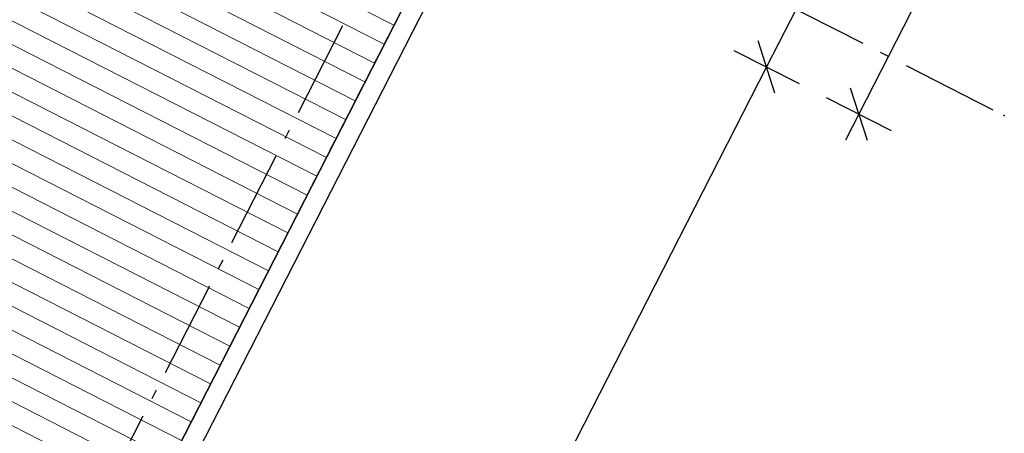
# Model space of a CAD drawing. Header units: millimetres. Extents: x 113452 to 163521, y 85995 to 132858.
# Tile 19 of 78: x 134371 to 139423, y 89477 to 91602. Entities that reach past the tile are written whole.
import ezdxf
from ezdxf.enums import TextEntityAlignment as Align

# ---------------------------------------------------------------- set-up
doc = ezdxf.new("R2010")
doc.units = ezdxf.units.MM
doc.header["$LTSCALE"] = 0.5
doc.header["$MEASUREMENT"] = 0
for name, pattern in [('Akselinje', [1500, 1000, -200, 100, -200]), ('PLINE', [0]), ('Wipeout_Contour', [2000, 0, -2000])]:
    doc.linetypes.add(name, pattern=pattern)
for name, color, linetype in [('231- Bærende yttervegger (Skravur)(Nye konstruksjoner)', 7, 'Continuous'), ('231- Bærende yttervegger(Nye konstruksjoner)', 7, 'Continuous'), ('25-- Dekker(Nye konstruksjoner)', 7, 'Continuous'), ('82-- Modullinjer(Nye konstruksjoner)', 7, 'Continuous'), ('842-M___1_100 Målsetting bygning(Nye konstruksjoner)', 7, 'Continuous'), ('862- M___Nettoareal(Nye konstruksjoner)', 7, 'Continuous'), ('862- M___Nettoareal(Polylinje)(Nye konstruksjoner)', 7, 'Continuous'), ('862- M___Nettoareal(Tekst)(Nye konstruksjoner)', 7, 'Continuous')]:
    doc.layers.add(name, color=color, linetype=linetype)
doc.layers.add('255- Gulvoverflate(Nye konstruksjoner)', color=7, linetype='Continuous', lineweight=0)
doc.styles.add('GENERATED_STYLE_1', font='arial.ttf')
doc.styles.add('GENERATED_STYLE_2', font='arial.ttf')
doc.dimstyles.new('GENERATED_STYLE__1', dxfattribs={"dimtxt": 200, "dimasz": 190, "dimexe": 0.18, "dimexo": 0.0625, "dimgap": 0, "dimtad": 1, "dimdec": 0, "dimzin": 0, "dimdsep": 46, "dimtxsty": 'GENERATED_STYLE_1', "dimblk": 'ARROWHEAD_6', "dimblk1": 'ARROWHEAD_6', "dimblk2": 'ARROWHEAD_6', "dimcen": 0.09, "dimse1": 1, "dimse2": 1, "dimclrd": 256, "dimclre": 256, "dimclrt": 256, "dimadec": 1, "dimazin": 0, "dimtfac": 1, "dimtdec": 4, "dimtmove": 0, "dimatfit": 3, "dimfxl": 1, "dimtolj": 1, "dimtzin": 0, "dimarcsym": 0})
doc.dimstyles.new('GENERATED_STYLE__3', dxfattribs={"dimtxt": 150, "dimasz": 95, "dimexe": 0.18, "dimexo": 0.0625, "dimgap": 0, "dimtad": 1, "dimdec": 0, "dimzin": 0, "dimdsep": 46, "dimtxsty": 'GENERATED_STYLE_1', "dimblk": 'ARROWHEAD_6', "dimblk1": 'ARROWHEAD_6', "dimblk2": 'ARROWHEAD_6', "dimcen": 0.09, "dimse1": 1, "dimse2": 1, "dimclrd": 256, "dimclre": 256, "dimclrt": 256, "dimadec": 1, "dimazin": 0, "dimtfac": 1, "dimtdec": 4, "dimtmove": 0, "dimatfit": 3, "dimfxl": 1, "dimtolj": 1, "dimtzin": 0, "dimarcsym": 0})

# ---------------------------------------------------------------- blocks, each defined once
blk = doc.blocks.new('Terrasse__12_1', base_point=(132945.6, 90949.7))
at = {"layer": '862- M___Nettoareal(Polylinje)(Nye konstruksjoner)', "linetype": 'PLINE', "flags": 128}
blk.add_lwpolyline([(131397.7, 94834.7), (129123.3, 90381.9), (134415, 87679.1), (136689.4, 92131.9)], close=True, dxfattribs=at)
at = {"layer": '862- M___Nettoareal(Tekst)(Nye konstruksjoner)', "style": 'GENERATED_STYLE_1'}
for tag, height, p in [('DUMMY_862', 150, (132215.6, 93636.3)), ('ROOM_NAME', 200, (132495.5, 93447.6)), ('DUMMY_861', 200, (132017.1, 92556.7))]:
    blk.add_attdef(tag, text='', height=height, rotation=242.9436, dxfattribs=at).set_placement(p, align=Align.TOP_LEFT)
blk = doc.blocks.new('*D292', base_point=(-1071196.2, -15782375.2))
at = {"layer": '842-M___1_100 Målsetting bygning(Nye konstruksjoner)', "linetype": 'PLINE'}
for p, q in [((150651.2, 115729.6), (149832.5, 114126.6)), ((149876, 113992.1), (149788.9, 114261.2)), ((149665.5, 114211.9), (149999.4, 114041.3)), ((149832.5, 114126.6), (138203.3, 91358.6)), ((138246.9, 91224.1), (138159.8, 91493.1))]:
    blk.add_line(p, q, dxfattribs=at)
at = {"layer": '842-M___1_100 Målsetting bygning(Nye konstruksjoner)', "insert": (144244.3, 103098), "char_height": 200, "attachment_point": 7, "rotation": 242.9436, "style": 'GENERATED_STYLE_1'}
blk.add_mtext('\\A1;{\\pql;\\fArial|b0|i0|c0|p0;\\W1.000000;25\xa0566}', dxfattribs=at)
blk = doc.blocks.new('ARROWHEAD_6')
at = {"linetype": 'Continuous'}
for p, q in [((-0.5, -0.5), (0.5, 0.5)), ((0, 0), (-1, 0))]:
    blk.add_line(p, q, dxfattribs=at)
blk = doc.blocks.new('*D293', base_point=(-1071196.2, -15782375.2))
at = {"layer": '842-M___1_100 Målsetting bygning(Nye konstruksjoner)', "linetype": 'PLINE'}
for p, q in [((149832.5, 114126.6), (138203.3, 91358.6)), ((138246.9, 91224.1), (138159.8, 91493.1)), ((138036.4, 91443.9), (138370.3, 91273.3)), ((138203.3, 91358.6), (135929, 86905.8)), ((135885.4, 87040.3), (135972.6, 86771.3)), ((135762, 86991.1), (136096, 86820.5)), ((135929, 86905.8), (135860.8, 86772.2))]:
    blk.add_line(p, q, dxfattribs=at)
at = {"layer": '842-M___1_100 Målsetting bygning(Nye konstruksjoner)', "insert": (137257.9, 89419.6), "char_height": 200, "attachment_point": 7, "rotation": 242.9436, "style": 'GENERATED_STYLE_1'}
blk.add_mtext('\\A1;{\\pql;\\fArial|b0|i0|c0|p0;\\W1.000000;5\xa0000}', dxfattribs=at)
blk = doc.blocks.new('*D294', base_point=(-1071196.2, -15782375.2))
at = {"layer": '842-M___1_100 Målsetting bygning(Nye konstruksjoner)', "linetype": 'PLINE'}
for p, q in [((151168.1, 115353.4), (151080.9, 115622.4)), ((151192.7, 115621.5), (151124.5, 115487.9)), ((150957.5, 115573.2), (151291.5, 115402.6)), ((151124.5, 115487.9), (138676.6, 91116.9)), ((138633, 91251.4), (138720.2, 90982.3)), ((138509.6, 91202.1), (138843.6, 91031.6)), ((138676.6, 91116.9), (138608.4, 90983.3))]:
    blk.add_line(p, q, dxfattribs=at)
at = {"layer": '842-M___1_100 Målsetting bygning(Nye konstruksjoner)', "insert": (145127, 103657.7), "char_height": 200, "attachment_point": 7, "rotation": 242.9436, "style": 'GENERATED_STYLE_1'}
blk.add_mtext('\\A1;{\\pql;\\fArial|b0|i0|c0|p0;\\W1.000000;27\xa0366}', dxfattribs=at)
blk = doc.blocks.new('*D307', base_point=(-1071196.2, -15782375.2))
at = {"layer": '842-M___1_100 Målsetting bygning(Nye konstruksjoner)', "linetype": 'PLINE'}
for p, q in [((127090, 90833), (127004.7, 90666.1)), ((127114.6, 90771.3), (126980.1, 90727.8)), ((127047.4, 90749.6), (126980.6, 90783.7)), ((134134.5, 87129.7), (127047.4, 90749.6)), ((134177.1, 87213.2), (134091.8, 87046.2)), ((134067.2, 87107.9), (134201.7, 87151.5)), ((134201.2, 87095.6), (134134.5, 87129.7))]:
    blk.add_line(p, q, dxfattribs=at)
at = {"layer": '842-M___1_100 Målsetting bygning(Nye konstruksjoner)', "insert": (130375.3, 89083.4), "char_height": 150, "attachment_point": 7, "rotation": 332.9436, "style": 'GENERATED_STYLE_1'}
blk.add_mtext('\\A1;{\\pql;\\fArial|b0|i0|c0|p0;\\W1.000000;7\xa0958}', dxfattribs=at)
blk = doc.blocks.new('Standard grid marker[202]_1', base_point=(120039.5, 101010))
at = {"layer": '82-- Modullinjer(Nye konstruksjoner)', "linetype": 'Akselinje'}
blk.add_line((120217.7, 100919), (139423.5, 91109.3), dxfattribs=at)
blk.add_point((139423.5, 91109.3), dxfattribs=at)
blk.add_point((139423.5, 91109.3), dxfattribs=at)
at = {"layer": '82-- Modullinjer(Nye konstruksjoner)', "style": 'GENERATED_STYLE_2'}
blk.add_attdef('AC_MarkerText_1', text='', height=350, rotation=242.9436, dxfattribs=at).set_placement((140274, 90594.9), align=Align.TOP_CENTER)
blk = doc.blocks.new('Standard grid marker[203]_1', base_point=(133663.6, 86940))
at = {"layer": '82-- Modullinjer(Nye konstruksjoner)', "linetype": 'Akselinje'}
blk.add_line((133754.6, 87118.1), (150341.8, 119593.2), dxfattribs=at)
at = {"layer": '82-- Modullinjer(Nye konstruksjoner)', "style": 'GENERATED_STYLE_2'}
for tag, p in [('AC_MarkerText_1_1', (150887.3, 120020.6)), ('AC_MarkerText_1_0', (133663.3, 86298.7))]:
    blk.add_attdef(tag, text='', height=350, rotation=242.9436, dxfattribs=at).set_placement(p, align=Align.TOP_CENTER)

msp = doc.modelspace()

# ---------------------------------------------------------------- hatches: boundary and pattern name
at = {"layer": '231- Bærende yttervegger (Skravur)(Nye konstruksjoner)', "linetype": 'Continuous'}
for points in [[(136416.5, 91597.5), (136439.2, 91642.1), (136350.1, 91687.5), (136327.4, 91643)], [(136371, 91508.5), (136393.7, 91553), (136304.7, 91598.5), (136281.9, 91554)], [(136325.5, 91419.4), (136348.2, 91463.9), (136259.2, 91509.4), (136236.4, 91464.9)], [(136280, 91330.4), (136302.7, 91374.9), (136213.7, 91420.4), (136190.9, 91375.9)], [(136234.5, 91241.3), (136257.3, 91285.8), (136168.2, 91331.3), (136145.5, 91286.8)], [(136189, 91152.3), (136211.8, 91196.8), (136122.7, 91242.3), (136100, 91197.7)], [(136143.5, 91063.2), (136166.3, 91107.7), (136077.2, 91153.2), (136054.5, 91108.7)], [(136098.1, 90974.1), (136120.8, 91018.7), (136031.7, 91064.2), (136009, 91019.6)], [(136052.6, 90885.1), (136075.3, 90929.6), (135986.3, 90975.1), (135963.5, 90930.6)], [(136007.1, 90796), (136029.8, 90840.6), (135940.8, 90886), (135918, 90841.5)], [(135961.6, 90707), (135984.3, 90751.5), (135895.3, 90797), (135872.5, 90752.5)], [(135916.1, 90617.9), (135938.9, 90662.4), (135849.8, 90707.9), (135827.1, 90663.4)], [(135870.6, 90528.9), (135893.4, 90573.4), (135804.3, 90618.9), (135781.6, 90574.3)], [(135825.1, 90439.8), (135847.9, 90484.3), (135758.8, 90529.8), (135736.1, 90485.3)], [(135779.6, 90350.7), (135802.4, 90395.3), (135713.3, 90440.8), (135690.6, 90396.2)], [(135667.8, 90351.7), (135645.1, 90307.2), (135734.2, 90261.7), (135756.9, 90306.2)], [(135622.4, 90262.7), (135599.6, 90218.1), (135688.7, 90172.6), (135711.4, 90217.2)], [(135576.9, 90173.6), (135554.1, 90129.1), (135643.2, 90083.6), (135665.9, 90128.1)], [(135531.4, 90084.5), (135508.6, 90040), (135597.7, 89994.5), (135620.4, 90039.1)], [(135438.5, 89682.8), (135461.2, 89727.4), (135372.2, 89772.8), (135349.4, 89728.3)], [(135393, 89593.8), (135415.8, 89638.3), (135326.7, 89683.8), (135304, 89639.3)], [(135347.5, 89504.7), (135370.3, 89549.2), (135281.2, 89594.7), (135258.5, 89550.2)], [(135235.7, 89505.7), (135213, 89461.1), (135302, 89415.7), (135324.8, 89460.2)]]:
    msp.add_hatch(color=256, dxfattribs=at).paths.add_polyline_path(points)
at = {"layer": '255- Gulvoverflate(Nye konstruksjoner)', "linetype": 'Continuous'}
h = msp.add_hatch(dxfattribs=at)
h.set_pattern_fill('Linjer_120_mm_0001', color=256, style=0, pattern_type=2)
h.set_pattern_definition([(332.9436, (132008.67, 92171.03), (49.5268, 96.9658), [])])
h.paths.add_polyline_path([(127462.5, 91342.5), (134371.5, 87813.6), (136600.3, 92177.4), (131397.7, 94834.7), (131943.5, 95903.4), (130456.3, 96663), (129910.4, 95594.3), (129691.3, 95706.2)])

# ---------------------------------------------------------------- linework, layer by layer
at = {"layer": '231- Bærende yttervegger(Nye konstruksjoner)', "linetype": 'PLINE', "flags": 128}
for points in [[(136304.7, 91598.5), (136281.9, 91554)], [(136393.7, 91553), (136304.7, 91598.5)], [(136327.4, 91643), (136416.5, 91597.5)], [(136416.5, 91597.5), (136439.2, 91642.1)], [(136281.9, 91554), (136371, 91508.5)], [(136371, 91508.5), (136393.7, 91553)], [(136259.2, 91509.4), (136236.4, 91464.9)], [(136348.2, 91463.9), (136259.2, 91509.4)], [(136236.4, 91464.9), (136325.5, 91419.4)], [(136325.5, 91419.4), (136348.2, 91463.9)], [(136213.7, 91420.4), (136190.9, 91375.9)], [(136302.7, 91374.9), (136213.7, 91420.4)], [(136190.9, 91375.9), (136280, 91330.4)], [(136280, 91330.4), (136302.7, 91374.9)], [(136168.2, 91331.3), (136145.5, 91286.8)], [(136257.3, 91285.8), (136168.2, 91331.3)], [(136122.7, 91242.3), (136100, 91197.7)], [(136211.8, 91196.8), (136122.7, 91242.3)], [(136145.5, 91286.8), (136234.5, 91241.3)], [(136234.5, 91241.3), (136257.3, 91285.8)], [(136100, 91197.7), (136189, 91152.3)], [(136189, 91152.3), (136211.8, 91196.8)], [(136077.2, 91153.2), (136054.5, 91108.7)], [(136166.3, 91107.7), (136077.2, 91153.2)], [(136054.5, 91108.7), (136143.5, 91063.2)], [(136143.5, 91063.2), (136166.3, 91107.7)], [(136031.7, 91064.2), (136009, 91019.6)], [(136120.8, 91018.7), (136031.7, 91064.2)], [(136009, 91019.6), (136098.1, 90974.1)], [(136098.1, 90974.1), (136120.8, 91018.7)], [(135986.3, 90975.1), (135963.5, 90930.6)], [(136075.3, 90929.6), (135986.3, 90975.1)], [(135940.8, 90886), (135918, 90841.5)], [(136029.8, 90840.6), (135940.8, 90886)], [(135963.5, 90930.6), (136052.6, 90885.1)], [(136052.6, 90885.1), (136075.3, 90929.6)], [(135918, 90841.5), (136007.1, 90796)], [(136007.1, 90796), (136029.8, 90840.6)], [(135895.3, 90797), (135872.5, 90752.5)], [(135984.3, 90751.5), (135895.3, 90797)], [(135872.5, 90752.5), (135961.6, 90707)], [(135961.6, 90707), (135984.3, 90751.5)], [(135849.8, 90707.9), (135827.1, 90663.4)], [(135938.9, 90662.4), (135849.8, 90707.9)], [(135827.1, 90663.4), (135916.1, 90617.9)], [(135916.1, 90617.9), (135938.9, 90662.4)], [(135804.3, 90618.9), (135781.6, 90574.3)], [(135893.4, 90573.4), (135804.3, 90618.9)], [(135781.6, 90574.3), (135870.6, 90528.9)], [(135870.6, 90528.9), (135893.4, 90573.4)], [(135758.8, 90529.8), (135736.1, 90485.3)], [(135736.1, 90485.3), (135825.1, 90439.8)], [(135847.9, 90484.3), (135758.8, 90529.8)], [(135825.1, 90439.8), (135847.9, 90484.3)], [(135713.3, 90440.8), (135690.6, 90396.2)], [(135802.4, 90395.3), (135713.3, 90440.8)], [(135690.6, 90396.2), (135779.6, 90350.7)], [(135779.6, 90350.7), (135802.4, 90395.3)], [(135667.8, 90351.7), (135645.1, 90307.2)], [(135756.9, 90306.2), (135667.8, 90351.7)], [(135645.1, 90307.2), (135734.2, 90261.7)], [(135734.2, 90261.7), (135756.9, 90306.2)], [(135622.4, 90262.7), (135599.6, 90218.1)], [(135711.4, 90217.2), (135622.4, 90262.7)], [(135599.6, 90218.1), (135688.7, 90172.6)], [(135688.7, 90172.6), (135711.4, 90217.2)], [(135576.9, 90173.6), (135554.1, 90129.1)], [(135554.1, 90129.1), (135643.2, 90083.6)], [(135665.9, 90128.1), (135576.9, 90173.6)], [(135643.2, 90083.6), (135665.9, 90128.1)], [(135531.4, 90084.5), (135508.6, 90040)], [(135620.4, 90039.1), (135531.4, 90084.5)], [(135508.6, 90040), (135597.7, 89994.5)], [(135597.7, 89994.5), (135620.4, 90039.1)], [(135394.9, 89817.4), (135484, 89771.9)], [(135484, 89771.9), (135506.7, 89816.4)], [(135372.2, 89772.8), (135349.4, 89728.3)], [(135349.4, 89728.3), (135438.5, 89682.8)], [(135461.2, 89727.4), (135372.2, 89772.8)], [(135438.5, 89682.8), (135461.2, 89727.4)], [(135326.7, 89683.8), (135304, 89639.3)], [(135415.8, 89638.3), (135326.7, 89683.8)], [(135304, 89639.3), (135393, 89593.8)], [(135393, 89593.8), (135415.8, 89638.3)], [(135281.2, 89594.7), (135258.5, 89550.2)], [(135370.3, 89549.2), (135281.2, 89594.7)], [(135258.5, 89550.2), (135347.5, 89504.7)], [(135347.5, 89504.7), (135370.3, 89549.2)], [(135235.7, 89505.7), (135213, 89461.1)], [(135324.8, 89460.2), (135235.7, 89505.7)]]:
    msp.add_lwpolyline(points, dxfattribs=at)
at = {"layer": '25-- Dekker(Nye konstruksjoner)', "linetype": 'PLINE', "flags": 128}
msp.add_lwpolyline([(127462.5, 91342.5), (134371.5, 87813.6), (136600.3, 92177.4), (131397.7, 94834.7), (131943.5, 95903.4), (130456.3, 96663), (129910.4, 95594.3), (129691.3, 95706.2)], close=True, dxfattribs=at)

# ---------------------------------------------------------------- block references
at = {"layer": '862- M___Nettoareal(Nye konstruksjoner)', "linetype": 'Continuous'}
msp.add_blockref('Terrasse__12_1', (132945.6, 90949.7), dxfattribs=at)

# ---------------------------------------------------------------- dimensions: what is measured, and where the dimension line sits
at = {"layer": '842-M___1_100 Målsetting bygning(Nye konstruksjoner)', "linetype": 'Continuous'}
for base, p1, p2, angle, dimstyle, picture, middle, turn in [((138676.6, 91116.9), (144239.2, 119004.7), (136689.4, 92131.9), 242.9436, 'GENERATED_STYLE__1', '*D294', (145025.4, 103238.9), 242.9436), ((138203.3, 91358.6), (148318.5, 114899.9), (136689.4, 92131.9), 242.9436, 'GENERATED_STYLE__1', '*D292', (144142.7, 102679.2), 242.9436), ((127047.4, 90749.6), (134415, 87679.1), (127328, 91298.9), 152.9436, 'GENERATED_STYLE__3', '*D307', (130638.6, 89033.2), 332.9436)]:
    dim = msp.add_linear_dim(base=base, p1=p1, p2=p2, angle=angle, dimstyle=dimstyle, dxfattribs=at)
    dim.commit()
    dim.dimension.update_dxf_attribs({"geometry": picture, "text_midpoint": middle, "dimtype": 160, "text_rotation": turn})

# ---------------------------------------------------------------- next in the draw order: wipeouts: each hides what was drawn before it
at = {"linetype": 'Wipeout_Contour', "ltscale": 650531.08733}
msp.add_wipeout([(135529.5, 89860.9), (135575, 89950), (135485.9, 89995.5), (135440.4, 89906.4)], dxfattribs=at).dxf.layer = '231- Bærende yttervegger (Skravur)(Nye konstruksjoner)'

# ---------------------------------------------------------------- next in the draw order: hatches: boundary and pattern name
at = {"layer": '231- Bærende yttervegger (Skravur)(Nye konstruksjoner)', "linetype": 'Continuous'}
msp.add_hatch(color=256, dxfattribs=at).paths.add_polyline_path([(135484, 89771.9), (135506.7, 89816.4), (135417.7, 89861.9), (135394.9, 89817.4)])

# ---------------------------------------------------------------- next in the draw order: linework, layer by layer
at = {"layer": '231- Bærende yttervegger(Nye konstruksjoner)', "linetype": 'PLINE', "flags": 128}
for points in [[(135485.9, 89995.5), (135440.4, 89906.4)], [(135575, 89950), (135485.9, 89995.5)], [(135529.5, 89860.9), (135575, 89950)], [(135440.4, 89906.4), (135529.5, 89860.9)], [(135417.7, 89861.9), (135394.9, 89817.4)], [(135506.7, 89816.4), (135417.7, 89861.9)]]:
    msp.add_lwpolyline(points, dxfattribs=at)

# ---------------------------------------------------------------- next in the draw order: dimensions: what is measured, and where the dimension line sits
at = {"layer": '842-M___1_100 Målsetting bygning(Nye konstruksjoner)', "linetype": 'Continuous'}
dim = msp.add_linear_dim(base=(135929, 86905.8), p1=(136689.4, 92131.9), p2=(134415, 87679.1), angle=242.9436, dimstyle='GENERATED_STYLE__1', dxfattribs=at)
dim.commit()
dim.dimension.update_dxf_attribs({"geometry": '*D293', "text_midpoint": (137190.9, 89068.6), "dimtype": 160, "text_rotation": 242.9436})

# ---------------------------------------------------------------- next in the draw order: wipeouts: each hides what was drawn before it
at = {"linetype": 'Wipeout_Contour', "ltscale": 650723.12296}
msp.add_wipeout([(134460.5, 87768.1), (136689.4, 92131.9), (136600.3, 92177.4), (134371.5, 87813.6)], dxfattribs=at).dxf.layer = '231- Bærende yttervegger (Skravur)(Nye konstruksjoner)'

# ---------------------------------------------------------------- next in the draw order: linework, layer by layer
at = {"layer": '231- Bærende yttervegger(Nye konstruksjoner)', "linetype": 'PLINE', "flags": 128}
for points in [[(136600.3, 92177.4), (134371.5, 87813.6)], [(134415, 87679.1), (136689.4, 92131.9)]]:
    msp.add_lwpolyline(points, dxfattribs=at)

# ---------------------------------------------------------------- next in the draw order: block references
at = {"layer": '82-- Modullinjer(Nye konstruksjoner)', "linetype": 'PLINE'}
for name, p in [('Standard grid marker[203]_1', (133663.6, 86940)), ('Standard grid marker[202]_1', (120039.5, 101010))]:
    msp.add_blockref(name, p, dxfattribs=at)

doc.saveas('drawing.dxf')
